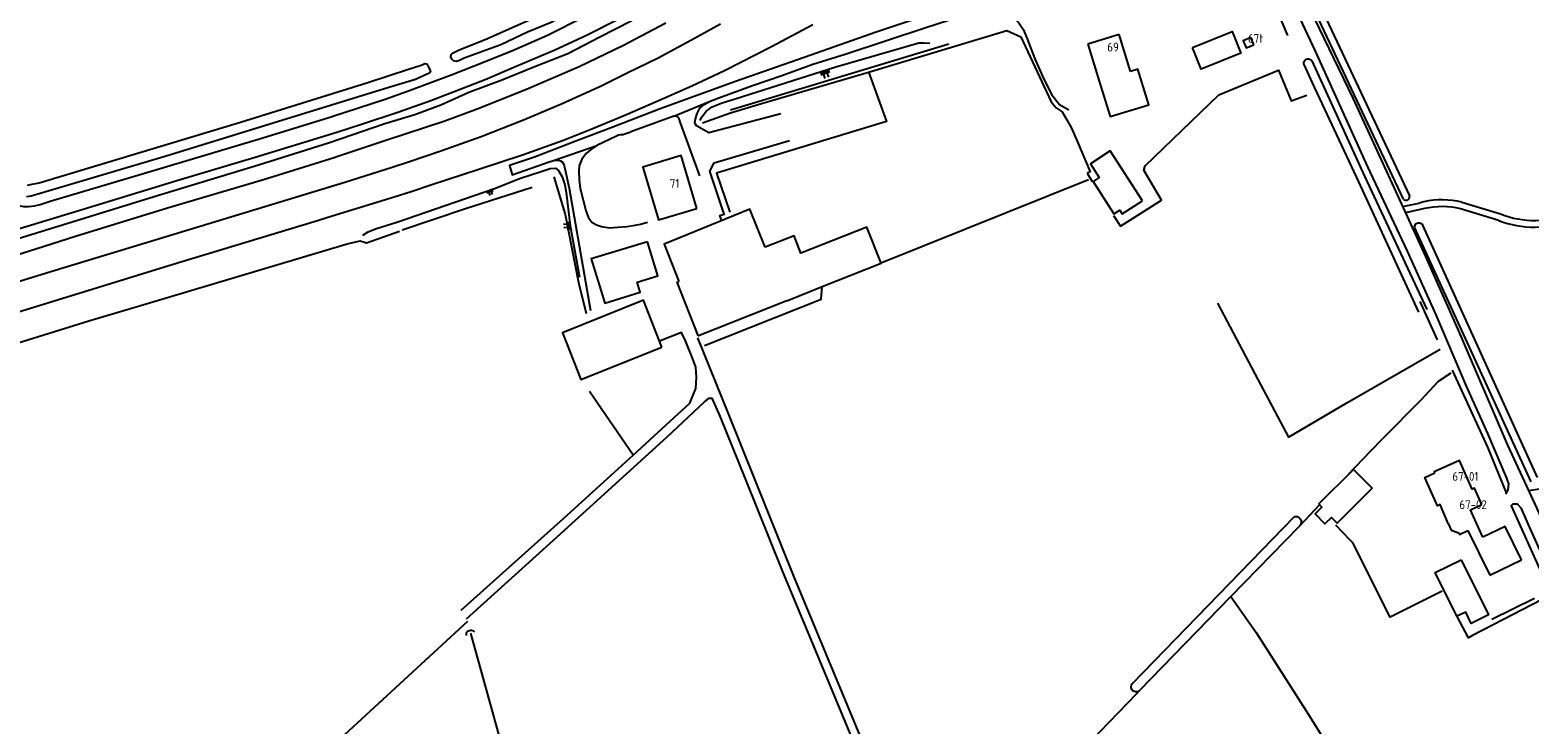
# Model space of a CAD drawing. Header units: metres. Extents: x 226218 to 240385, y 439369 to 449677.
# Tile 157 of 256: x 234094 to 234520, y 443876 to 444073. Entities that reach past the tile are written whole.
import ezdxf

# ---------------------------------------------------------------- set-up
doc = ezdxf.new("R2010")
doc.units = ezdxf.units.M
doc.header["$MEASUREMENT"] = 0
for name, color, linetype in [('BIJGEBOUW', 4, 'Continuous'), ('DAKRAND', 4, 'Continuous'), ('DAKRAND-BYG', 4, 'Continuous'), ('HEG', 253, 'Continuous'), ('HEK', 253, 'Continuous'), ('HOOFDGEBOUW', 4, 'Continuous'), ('HOUTWAL', 253, 'Continuous'), ('HUISNUMMER', 253, 'Continuous'), ('INSTEEKSLOOT', 153, 'Continuous'), ('KANTVERH', 253, 'Continuous'), ('KANTWATER', 153, 'Continuous'), ('MIDSLTGREPPEL', 253, 'Continuous'), ('OVLIJNOBJ', 253, 'Continuous'), ('RASTER', 253, 'Continuous'), ('TALUD', 253, 'Continuous')]:
    doc.layers.add(name, color=color, linetype=linetype)
doc.styles.get("Standard").update_dxf_attribs({"font": 'iso.shx'})

# ---------------------------------------------------------------- blocks, each defined once
blk = doc.blocks.new('TA', base_point=(75009.5, 300012))
for p, q in [((75009.5, 300012.5), (75010, 300012.5)), ((75009.5, 300012.25), (75010.5, 300012.25)), ((75009.5, 300012), (75010, 300012)), ((75009.5, 300011.75), (75010.5, 300011.75)), ((75009.5, 300011.5), (75010, 300011.5))]:
    blk.add_line(p, q)

msp = doc.modelspace()

# ---------------------------------------------------------------- linework, layer by layer
at = {"layer": 'BIJGEBOUW'}
msp.add_line((234308.9, 443996.17), (234318.97, 444000.17), dxfattribs=at)
for points in [[(234441.57, 444068.89), (234440.76, 444070.93), (234438.57, 444070.06), (234439.37, 444068.02), (234441.57, 444068.89)], [(234302.73, 444011.37), (234298.36, 444022.16), (234274.01, 444012.22), (234278.18, 444001.61)], [(234318.97, 444000.17), (234335.67, 444006.81), (234331.58, 444017.09), (234312.9, 444009.66), (234310.94, 444014.59), (234302.73, 444011.37)], [(234283.73, 443986.26), (234277.76, 444001.45), (234278.18, 444001.61)], [(234308.9, 443996.17), (234283.76, 443986.18), (234283.73, 443986.26)]]:
    msp.add_lwpolyline(points, dxfattribs=at)
at = {"layer": 'DAKRAND'}
msp.add_line((234403.36, 444071.78), (234394.44, 444069.05), dxfattribs=at)
msp.add_lwpolyline([(234496.83, 443932.89), (234494.55, 443938.26), (234493.75, 443937.9), (234490.13, 443945.97), (234492.98, 443947.23)], dxfattribs=at)
at = {"layer": 'DAKRAND-BYG'}
for points in [[(234424.12, 444068.11), (234435.4, 444072.66), (234437.89, 444066.48), (234426.61, 444061.94), (234424.12, 444068.11)], [(234409.93, 444024.56), (234400.81, 444038.73), (234395.14, 444035.08), (234397.64, 444031.2), (234395.91, 444030.08), (234401.85, 444020.86), (234403.49, 444021.91), (234404.17, 444020.85), (234409.93, 444024.56)], [(234269.27, 444012.88), (234253.33, 444008.04), (234257.15, 443995.49), (234267.24, 443998.56), (234266.35, 444001.49), (234272.19, 444003.27), (234269.27, 444012.88)], [(234273.38, 443982.94), (234268.16, 443996.32), (234245.17, 443987.09), (234250.33, 443973.8), (234273.38, 443982.94)], [(234475.25, 443942.88), (234465.28, 443932.97), (234463.64, 443934.62), (234461.78, 443932.78), (234458.99, 443935.59), (234460.93, 443937.52), (234460.02, 443938.43), (234469.9, 443948.26), (234475.25, 443942.88)], [(234500.51, 443922.58), (234508.25, 443906.91), (234503.37, 443904.5), (234501.79, 443907.72), (234499.31, 443906.5), (234493.16, 443918.95), (234500.51, 443922.58)]]:
    msp.add_lwpolyline(points, dxfattribs=at)
at = {"layer": 'HEG'}
msp.add_line((234521.38, 443911.54), (234509.23, 443905.63), dxfattribs=at)
msp.add_lwpolyline([(234495.12, 443913.65), (234480.32, 443906.25), (234469.74, 443927.35), (234468.91, 443928.21)], dxfattribs=at)
at = {"layer": 'HEK'}
for p, q in [((234451.24, 444071.56), (234441.4, 444094.65)), ((234394.27, 444032.42), (234395.66, 444030.02)), ((234468.91, 443928.21), (234464.9, 443932.39))]:
    msp.add_line(p, q, dxfattribs=at)
msp.add_lwpolyline([(234401.74, 444020.42), (234403.72, 444017.4), (234415.36, 444024.7), (234410.36, 444033.27), (234410.69, 444034.53), (234431.66, 444054.68), (234448.58, 444061.72), (234452.15, 444052.95), (234456.64, 444054.58)], dxfattribs=at)
at = {"layer": 'HOOFDGEBOUW'}
for p, q in [((234406.57, 444061.3), (234403.36, 444071.78)), ((234394.44, 444069.05), (234397.64, 444058.57)), ((234502.41, 443930.85), (234508.65, 443918.15)), ((234506.68, 443928.95), (234505.24, 443932.13)), ((234508.65, 443918.15), (234517.65, 443922.58))]:
    msp.add_line(p, q, dxfattribs=at)
for points in [[(234397.64, 444058.57), (234400.73, 444048.48), (234411.71, 444051.84), (234408.63, 444061.93), (234406.57, 444061.3)], [(234283.3, 444022.39), (234278.82, 444037.39), (234267.98, 444034.15), (234272.47, 444019.15), (234283.3, 444022.39)], [(234506.38, 443938.23), (234504.29, 443942.9), (234503.59, 443942.59), (234499.99, 443950.78), (234492.84, 443947.52), (234492.98, 443947.23)], [(234505.24, 443932.13), (234503.14, 443936.78), (234506.38, 443938.23)], [(234496.83, 443932.89), (234497.65, 443930.97), (234499.6, 443930.31), (234499.58, 443930.24), (234499.89, 443930.13), (234500.05, 443929.79), (234502.41, 443930.85)], [(234517.65, 443922.58), (234512.99, 443932.04), (234506.68, 443928.95)]]:
    msp.add_lwpolyline(points, dxfattribs=at)
at = {"layer": 'HOUTWAL'}
for points in [[(234242.68, 444031.37), (234245.87, 444020.69), (234249.7, 444001.31), (234251.84, 443992.55)], [(234497.59, 443975.63), (234493.96, 443973.2), (234488.9, 443967.81), (234478.15, 443956.91)]]:
    msp.add_lwpolyline(points, dxfattribs=at)
at = {"layer": 'INSTEEKSLOOT'}
for p, q in [((234484.13, 444025.05), (234453.75, 444089.56)), ((234455.59, 444090.17), (234485.81, 444025.97)), ((234180.48, 444036.95), (234194.93, 444041.78)), ((234520.4, 443944.67), (234487.28, 444017.06)), ((234489.55, 444017.64), (234522.08, 443945.97)), ((234407.15, 443887.44), (234453.16, 443934.88)), ((234454.67, 443932.25), (234454.5, 443932.07)), ((234409.23, 443885.52), (234409.11, 443885.4))]:
    msp.add_line(p, q, dxfattribs=at)
for points in [[(234247.47, 444079.09), (234247.32, 444078.36), (234245.49, 444077.23), (234241.96, 444075.2), (234235.17, 444072.43), (234227.66, 444068.9), (234217.22, 444065.06), (234215.88, 444064.44), (234214.95, 444064.15), (234214.19, 444064.33), (234213.72, 444064.82), (234213.44, 444065.51), (234213.52, 444066.11), (234213.91, 444066.51), (234215.58, 444067.38), (234223.79, 444070.63), (234233.36, 444074.95), (234241.13, 444078.36), (234242.9, 444079.09), (234244.38, 444079.78), (234245.39, 444080.14), (234246.26, 444080.16), (234247.06, 444079.74), (234247.47, 444079.09)], [(234076.25, 444009.54), (234105.85, 444018.63), (234129.13, 444025.79), (234158.76, 444034.81), (234178.94, 444041.12), (234194.64, 444046.5), (234203.17, 444049.07), (234210.55, 444051.81), (234218.55, 444055.46), (234228.18, 444059.01), (234237.04, 444062.64), (234246.62, 444066.39), (234255.75, 444071.19), (234264.89, 444075.83)], [(234194.92, 444041.78), (234211.71, 444047.33), (234220.94, 444050.71), (234234.89, 444056.24), (234249.91, 444062.76), (234262.49, 444068.76), (234274.53, 444075.14)], [(234093.1, 444028.98), (234094.44, 444029.32), (234096.4, 444029.67), (234153.7, 444046.95), (234189.86, 444058.14), (234201.43, 444061.97), (234204.72, 444063.04), (234205.48, 444063.25), (234206.06, 444063.53), (234206.56, 444063.44), (234207.08, 444062.56), (234207.6, 444061.51)], [(234455.86, 444063.32), (234455.8, 444063.6), (234455.82, 444063.89), (234455.91, 444064.17), (234456.06, 444064.42), (234456.26, 444064.63), (234456.51, 444064.78), (234456.79, 444064.87), (234457.08, 444064.9), (234457.36, 444064.85), (234457.63, 444064.73), (234457.86, 444064.56), (234458.05, 444064.34)], [(234207.6, 444061.51), (234207.48, 444061.04), (234207.05, 444060.77), (234203.38, 444059.07), (234195.8, 444056.71), (234179.51, 444051.7), (234132.52, 444037.27), (234094.16, 444025.87), (234092.89, 444025.73)], [(234063.2, 444001.05), (234076.1, 444004.8), (234106.78, 444014.52), (234132.91, 444022.52), (234160.16, 444030.63), (234180.54, 444036.96)], [(234484.13, 444025.05), (234484.32, 444024.87), (234484.56, 444024.75), (234484.83, 444024.7), (234485.09, 444024.73), (234485.34, 444024.82), (234485.56, 444024.98), (234485.72, 444025.19), (234485.83, 444025.44), (234485.86, 444025.7), (234485.81, 444025.97)], [(234487.28, 444017.06), (234487.3, 444017.36), (234487.4, 444017.64), (234487.56, 444017.89), (234487.78, 444018.09), (234488.04, 444018.23), (234488.33, 444018.31), (234488.62, 444018.31), (234488.91, 444018.24), (234489.17, 444018.09), (234489.39, 444017.89), (234489.55, 444017.64)], [(234453.16, 443934.88), (234453.52, 443934.9), (234453.87, 443934.84), (234454.2, 443934.7), (234454.49, 443934.5), (234454.73, 443934.24), (234454.91, 443933.93), (234455.02, 443933.59), (234455.04, 443933.23), (234454.99, 443932.88), (234454.87, 443932.54), (234454.67, 443932.25)], [(234217.84, 443901.07), (234217.83, 443901.38), (234217.88, 443901.68), (234218.01, 443901.96), (234218.2, 443902.2), (234218.44, 443902.39), (234218.72, 443902.51), (234219.02, 443902.57), (234219.32, 443902.55), (234219.62, 443902.47), (234219.88, 443902.32), (234220.1, 443902.1)], [(234409.11, 443885.4), (234408.86, 443885.21), (234408.57, 443885.09), (234408.26, 443885.03), (234407.95, 443885.04), (234407.65, 443885.12), (234407.37, 443885.26), (234407.13, 443885.46), (234406.94, 443885.71), (234406.81, 443886), (234406.74, 443886.3), (234406.74, 443886.61), (234406.82, 443886.92), (234406.95, 443887.2), (234407.15, 443887.44)]]:
    msp.add_lwpolyline(points, dxfattribs=at)
at = {"layer": 'KANTVERH'}
for p, q in [((234276.83, 444048.61), (234287.07, 444052.84)), ((234242.35, 444035.91), (234254.9, 444040.26)), ((234262.02, 444043.32), (234264.58, 444044.14)), ((234483.86, 444022.97), (234488.58, 444023.93)), ((234500.73, 444024.17), (234511.69, 444020.82)), ((234488.86, 444022.05), (234484.71, 444021.13)), ((234511.16, 444019), (234500.35, 444022.3)), ((234533.08, 443944.27), (234519.7, 443942.16))]:
    msp.add_line(p, q, dxfattribs=at)
for points in [[(234587.77, 444177.79), (234581.48, 444165.91), (234579.6, 444162.69), (234578.03, 444160.01), (234576.07, 444157.41), (234574.34, 444154.73), (234572.08, 444152.3), (234569.65, 444149.86), (234566.98, 444147.45), (234564.37, 444145.71), (234561.49, 444144.16), (234557.79, 444142.52), (234551.19, 444140.06), (234538.43, 444135.98), (234505.07, 444125.35), (234472.94, 444115.22), (234426.43, 444101.7), (234395.94, 444092.57), (234376.11, 444086.61), (234353.9, 444078.98), (234334.24, 444072.46)], [(234064.99, 444159.53), (234066.8, 444148.76), (234069.74, 444130.79), (234073.05, 444109.92), (234077.43, 444084.08), (234082.5, 444051.68), (234085.48, 444032.45), (234086.15, 444028.58), (234086.99, 444026.27), (234088.28, 444024.48), (234090.08, 444023.31), (234092, 444022.93), (234093.46, 444022.9), (234095.16, 444023.09), (234096.76, 444023.55), (234099.54, 444024.45), (234125.42, 444032.09), (234159.03, 444042.14), (234179.74, 444048.54)], [(234440.81, 444101.16), (234454.26, 444105.19), (234452.73, 444103.93), (234451.41, 444102.08), (234450.56, 444100.31), (234450.09, 444098.81), (234450.04, 444096.82), (234450.7, 444093.79), (234452.03, 444090.44), (234469.71, 444053.72), (234489.92, 444009.8), (234499.92, 443987.17)], [(234406.79, 444091.35), (234439.45, 444101.13), (234440.81, 444101.16), (234441.81, 444100.71), (234442.89, 444099.71), (234444.52, 444097.63), (234445.83, 444095.31), (234449.55, 444087.34), (234458.99, 444067.06)], [(234307.17, 444049.23), (234286.77, 444043.83), (234283.25, 444045.84), (234282.9, 444046.29), (234282.73, 444046.85), (234282.9, 444047.88), (234283.43, 444049.38), (234284.2, 444050.92), (234285.36, 444051.94), (234287.07, 444052.84), (234289.59, 444053.82), (234299.12, 444057.34), (234307.46, 444060.2), (234316.27, 444063.37), (234325.47, 444066.25), (234337.17, 444070.08), (234348.41, 444073.83), (234357.75, 444076.85), (234367.78, 444079.78), (234398.27, 444089.01), (234406.79, 444091.35)], [(234366.02, 444079.26), (234366.97, 444079.1), (234368.83, 444078.87), (234370.36, 444078.34), (234372.1, 444077.49), (234373.38, 444076.52), (234374.77, 444075.16), (234376.1, 444073.14), (234377.15, 444070.61), (234379.39, 444064.9), (234381.83, 444059.33), (234384.22, 444054.65), (234386.33, 444051.88), (234388.98, 444050.41)], [(234072.66, 444011.19), (234108.95, 444022.17), (234136.55, 444030.6), (234157.78, 444036.92), (234181, 444044.09), (234188.02, 444046.36), (234198.33, 444049.71), (234207.78, 444053.04), (234213.1, 444055.11), (234223.18, 444059.03), (234231.97, 444062.83), (234242.82, 444067.37), (234251.93, 444071.61), (234261.2, 444076.31)], [(234101.01, 444004.82), (234132.55, 444014.39), (234183.26, 444029.83), (234196.78, 444034.1), (234201.63, 444035.71), (234210.61, 444038.8), (234222.04, 444042.82), (234234.08, 444047.55), (234245.01, 444052.22), (234255.96, 444057.13), (234263.55, 444060.9), (234272.37, 444065.2), (234281.66, 444070.23), (234290, 444074.82)], [(234175.49, 444019.01), (234178.18, 444019.81), (234197.28, 444025.65), (234202.13, 444027.17), (234207.74, 444029.1), (234221.64, 444033.64), (234233.77, 444037.58), (234245.4, 444041.77), (234254, 444045.2), (234263.54, 444049.22), (234273.78, 444053.61), (234281.94, 444057.26), (234291.15, 444061.6), (234304.51, 444068.38), (234316.25, 444074.69)], [(234179.64, 444048.51), (234194.73, 444053.48), (234201.09, 444055.72), (234206.72, 444057.82), (234213.84, 444060.49), (234220.08, 444062.94), (234230.74, 444067.21), (234240.84, 444071.66), (234251.42, 444076.92)], [(234334.24, 444072.46), (234313.81, 444065.23), (234294.33, 444058.49), (234272.91, 444050.68), (234259.45, 444045.45), (234248.95, 444041.48), (234237.19, 444036.96), (234230.1, 444034.59), (234230.82, 444031.92), (234241.33, 444035.66), (234242.35, 444035.91), (234243.27, 444036.07), (234243.97, 444036.08), (234244.56, 444035.96), (234245.07, 444035.67), (234245.48, 444034.92), (234245.8, 444033.77), (234247.02, 444028.14), (234253.1, 443993.41)], [(234458.99, 444067.06), (234473.9, 444034.18), (234485.14, 444010.26)], [(234284.16, 444031.7), (234278.72, 444046.76), (234278.34, 444047.82), (234278.13, 444048.24), (234277.76, 444048.47), (234277.36, 444048.59), (234276.83, 444048.61), (234264.58, 444044.14)], [(234262.02, 444043.32), (234261.62, 444043.32), (234261.09, 444043.24), (234260.53, 444042.96), (234254.9, 444040.26), (234253.1, 444039.09), (234251.87, 444038.04), (234250.61, 444036.42), (234249.86, 444034.45), (234249.76, 444032.93), (234249.85, 444030.48), (234250.16, 444028.1), (234251.76, 444021.82), (234252.53, 444019.75), (234253.48, 444018.51), (234254.82, 444017.78), (234256.26, 444017.25), (234258.55, 444016.87), (234260.86, 444017.05), (234263.47, 444017.27), (234265.82, 444017.62), (234267.27, 444017.95), (234269.31, 444018.52)], [(234290.4, 444018.91), (234289.89, 444020.39), (234291.11, 444020.72), (234287, 444032.94), (234288.27, 444035.35), (234309.65, 444041.67)], [(234500.73, 444024.17), (234499.4, 444024.45), (234498.05, 444024.65), (234496.69, 444024.78), (234495.32, 444024.83), (234493.96, 444024.8), (234492.6, 444024.7), (234491.25, 444024.52), (234489.9, 444024.26), (234488.58, 444023.93)], [(233745.74, 443888.68), (233791.42, 443902.59), (233849.93, 443920.11), (233895.6, 443933.97), (233940.36, 443947.51), (233974.99, 443957.93), (234004.22, 443966.79), (234045.67, 443979.33), (234089.07, 443992.54), (234135.78, 444006.94), (234175.49, 444019.01)], [(234500.35, 444022.3), (234499.09, 444022.56), (234497.81, 444022.75), (234496.53, 444022.87), (234495.24, 444022.91), (234493.95, 444022.88), (234492.66, 444022.78), (234491.38, 444022.61), (234490.11, 444022.36), (234488.86, 444022.05)], [(234511.15, 444019), (234512.4, 444018.53), (234513.67, 444018.13), (234514.95, 444017.8), (234516.25, 444017.53), (234517.57, 444017.32), (234518.89, 444017.18), (234520.22, 444017.11), (234521.55, 444017.11), (234522.87, 444017.17)], [(234511.69, 444020.82), (234512.89, 444020.38), (234514.11, 444019.99), (234515.35, 444019.67), (234516.6, 444019.41), (234517.86, 444019.21), (234519.14, 444019.08), (234520.41, 444019.01), (234521.69, 444019.01), (234522.97, 444019.07)], [(234485.14, 444010.26), (234493.27, 443992.13), (234501.94, 443971.89), (234507.99, 443958.4), (234513.39, 443945.8), (234513.92, 443944.17), (234513.77, 443942.42), (234513.07, 443941.2)], [(233745.11, 443896.5), (233786.39, 443908.78), (233829.29, 443921.98), (233849.23, 443928.06), (233852.2, 443929.2), (233856.53, 443931.34), (233860.45, 443933.61), (233864.64, 443935.61), (233870.13, 443937.61), (233883.35, 443941.51), (233889.26, 443943.2), (233896.64, 443944.57), (233902.97, 443945.94), (233908.67, 443946.74), (233911.99, 443947.4), (233927.25, 443951.96), (233949.96, 443958.86), (233971.89, 443965.54), (234000.73, 443974.24), (234033.62, 443984.17), (234065.6, 443993.97), (234101.01, 444004.82)], [(234265.2, 443952.3), (234274.59, 443960.88), (234281.33, 443967.07), (234283.04, 443971.25), (234283.19, 443974.48), (234282.99, 443977.33), (234282.04, 443979.82), (234280.06, 443984.82), (234278.94, 443987.1), (234272.69, 443984.71)], [(234283.48, 443985.66), (234292.08, 443964.32), (234310.78, 443917.87), (234331.54, 443867.99), (234339.37, 443848.91), (234348, 443827.96), (234350.12, 443824.92), (234351.84, 443824.37), (234353.36, 443825.29), (234355.39, 443827.59)], [(234499.92, 443987.17), (234513.66, 443955.16), (234530.38, 443919.16), (234545.7, 443885.2), (234558.06, 443858.02), (234562.18, 443849.7), (234564.34, 443846.46), (234565.79, 443845.93), (234567.5, 443845.79)], [(234217.87, 443905.75), (234242.57, 443928.11), (234274.82, 443957.39), (234285.53, 443967.42), (234286.84, 443968.48), (234287.61, 443968.49), (234289.83, 443963.33), (234297.05, 443945.59), (234307.61, 443919.43), (234318.15, 443893.99), (234327.72, 443870.91), (234335.71, 443851.5), (234346.52, 443825.08), (234350.07, 443816.48), (234354.87, 443821.57)], [(234216.35, 443908.22), (234245.45, 443934.25), (234265.2, 443952.3)], [(234514.58, 443937.81), (234515.32, 443938.51), (234516.43, 443938.42), (234517.5, 443937.29), (234519.86, 443931.9), (234528.63, 443912.32), (234536.66, 443894.7), (234544.6, 443877.55), (234551.83, 443862.36), (234557.93, 443848.74), (234560.92, 443842.81), (234563.43, 443836.08), (234565.7, 443830.03), (234566.53, 443826.12)]]:
    msp.add_lwpolyline(points, dxfattribs=at)
at = {"layer": 'KANTWATER'}
for points in [[(234488.43, 443992.91), (234471.42, 444029.95), (234458.26, 444058.04), (234455.86, 444063.32)], [(234458.05, 444064.34), (234473.04, 444031.58), (234490.74, 443993.66)]]:
    msp.add_lwpolyline(points, dxfattribs=at)
at = {"layer": 'MIDSLTGREPPEL'}
for p, q in [((234292.89, 444050.41), (234354.88, 444069.19)), ((234488.73, 443995.96), (234493.68, 443985.02))]:
    msp.add_line(p, q, dxfattribs=at)
msp.add_lwpolyline([(234264.92, 443737.81), (234246.36, 443803.32), (234219.1, 443901.72)], dxfattribs=at)
at = {"layer": 'OVLIJNOBJ'}
for points in [[(234284.24, 444047.35), (234284.68, 444048.25), (234285.94, 444050), (234287.7, 444051.29), (234290.55, 444052.35), (234294.24, 444053.49), (234322.8, 444062.65), (234346.42, 444069.42), (234347.91, 444069.45), (234349.54, 444069.39)], [(234188.38, 444014.82), (234189.92, 444015.78), (234191.99, 444016.58), (234198.07, 444018.47), (234225.87, 444028.07), (234233.25, 444030.95), (234239.04, 444032.86), (234241.67, 444033.71), (234243.15, 444033.84), (234244.03, 444033.17), (234245.09, 444031.4), (234245.77, 444029.1), (234246.18, 444026.89), (234247.28, 444017.45), (234249.98, 444002.91)]]:
    msp.add_lwpolyline(points, dxfattribs=at)
at = {"layer": 'RASTER'}
for p, q in [((234394.6, 444030.56), (234335.86, 444006.9)), ((234265.2, 443952.3), (234252.83, 443970.34)), ((234474.79, 443953.51), (234478.15, 443956.91)), ((234468.48, 443946.85), (234474.79, 443953.51)), ((234454.5, 443932.07), (234454.67, 443932.25)), ((234409.11, 443885.4), (234409.23, 443885.52))]:
    msp.add_line(p, q, dxfattribs=at)
for points in [[(234284.92, 444046.67), (234292.9, 444049.52), (234301.74, 444052.2), (234332.13, 444061.12), (234371.41, 444072.97), (234375.35, 444071.17), (234383.99, 444052.72), (234385.45, 444050.96), (234387.13, 444049.88), (234388.44, 444047.59), (234389.82, 444045.23), (234391.39, 444041.46), (234395.08, 444032.77), (234394.27, 444032.42)], [(234332.1, 444061.2), (234337.24, 444047.07), (234288.93, 444032.42), (234292.71, 444021.31)], [(234199.57, 444016.35), (234217.58, 444022.33), (234236.52, 444028.47)], [(234125.86, 443995.01), (234183.92, 444012.38), (234187.63, 444013.15), (234189.44, 444012.65), (234198.82, 444015.92)], [(234285.45, 443983.48), (234318.61, 443996.66), (234318.97, 444000.17)], [(233968.26, 443946.67), (233989.37, 443953.28), (234020.94, 443962.9), (234067.83, 443977.2), (234110.55, 443990.45), (234125.86, 443995.01)], [(234431.28, 443995.45), (234442.73, 443973.78), (234451.47, 443957.37), (234467.97, 443967.2), (234494.5, 443982.42)], [(234497.93, 443976.43), (234501.15, 443969.46), (234507.97, 443954.54), (234513.32, 443941.6)], [(234454.67, 443932.25), (234454.77, 443932.35), (234460.28, 443938.17)], [(234514.72, 443937.93), (234524.56, 443916), (234530.06, 443903.39)], [(234409.23, 443885.52), (234435.03, 443912.12), (234454.5, 443932.07)], [(234435.05, 443912.12), (234442.23, 443901.94), (234457.1, 443878.61), (234489.72, 443826.33), (234519.68, 443778.43), (234535.43, 443794.73), (234536.78, 443793.08), (234544.35, 443775.07), (234559.83, 443740.75), (234574.38, 443708.15), (234590.05, 443673.01)], [(234527.34, 443909.09), (234523.54, 443911.29), (234503.71, 443901.04)], [(233900.7, 443625.52), (233904.42, 443621.87), (233919.2, 443634.95), (233959.1, 443670.84), (233976.7, 443685.83), (234022.46, 443726.58), (234052.78, 443753.01), (234087.22, 443784.22), (234130.38, 443824.25), (234168.82, 443859.57), (234200.15, 443888.45), (234218.27, 443905.13)], [(234503.71, 443901.04), (234502.54, 443900.43), (234499.36, 443906.41)], [(234350.88, 443825.63), (234371.8, 443846.66), (234408.32, 443884.58), (234409.11, 443885.4)]]:
    msp.add_lwpolyline(points, dxfattribs=at)

# ---------------------------------------------------------------- block references
at = {"layer": 'TALUD'}
for p, xscale, yscale, rotation in [((234319.5, 444061.59), 2.18, 2.18, 289.0162), ((234224.34, 444027.55), 1.41, 1.41, 290.0179), ((234247.28, 444017.5), 1.78, 1.78, 184.9878)]:
    msp.add_blockref('TA', p, dxfattribs=dict(at, xscale=xscale, yscale=yscale, rotation=rotation))

# ---------------------------------------------------------------- texts
at = {"layer": 'HUISNUMMER'}
for s, p in [('67t', (234439.92, 444069.45)), ('69', (234399.95, 444066.98)), ('71', (234275.64, 444028.27)), ('67-01', (234498, 443945)), ('67-02', (234500, 443937))]:
    msp.add_text(s, height=2.5, dxfattribs=at).set_placement(p)

doc.saveas('drawing.dxf')
